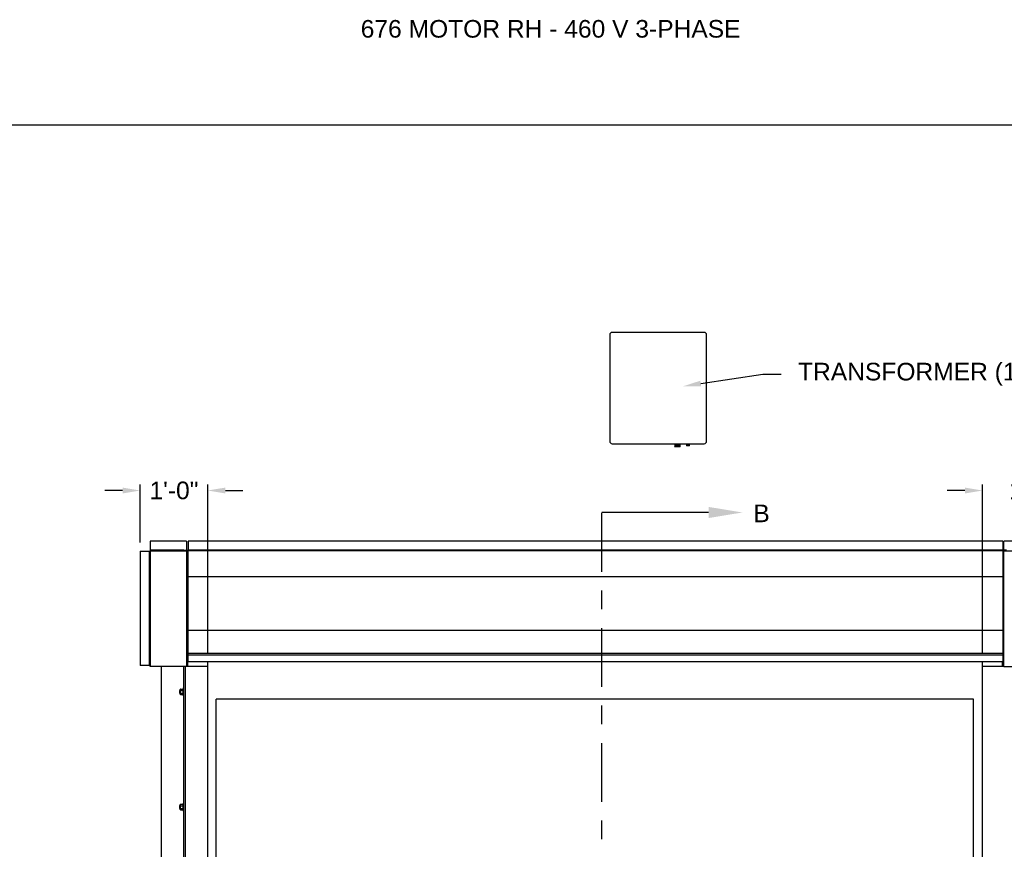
# Model space of a CAD drawing. Header units: inches. Extents: x 170 to 312, y 215 to 248.
# Tile 221 of 256: x 274.75 to 279.99, y 243.33 to 247.74. Entities that reach past the tile are written whole.
import ezdxf
from ezdxf import colors
from ezdxf.entities.mleader import LeaderData, LeaderLine
from ezdxf.math import Vec2, Vec3

# ---------------------------------------------------------------- set-up
doc = ezdxf.new("R2010")
doc.units = ezdxf.units.IN
doc.header["$LTSCALE"] = 0.25
doc.header["$MEASUREMENT"] = 0
doc.linetypes.add('CENTER', pattern=[2, 1.25, -0.25, 0.25, -0.25])
for name, color, linetype in [('ANNOTATIONS', 1, 'Continuous'), ('MOTOR LH', 7, 'Continuous'), ('MOTOR RH', 7, 'Continuous'), ('SECTION CUTS', 6, 'CENTER')]:
    doc.layers.add(name, color=color, linetype=linetype)
doc.styles.add('ARIAL', font='arial.ttf', dxfattribs={"height": 0.09375})
doc.styles.get("Standard").update_dxf_attribs({"font": 'romans.shx'})
doc.dimstyles.new('STANDARD$0', dxfattribs={"dimtxt": 0.09375, "dimasz": 0.09375, "dimexe": 0.03125, "dimexo": 0.046875, "dimgap": 0.09, "dimtad": 0, "dimtih": 1, "dimtoh": 1, "dimdec": 4, "dimzin": 0, "dimdsep": 46, "dimtxsty": 'ARIAL', "dimcen": 0.09, "dimadec": 0, "dimazin": 0, "dimtfac": 1, "dimtdec": 4, "dimtofl": 0, "dimtmove": 0, "dimatfit": 1, "dimfxl": 1, "dimtolj": 1, "dimtzin": 0, "dimarcsym": 0})

# ---------------------------------------------------------------- blocks, each defined once
blk = doc.blocks.new('*D60')
at = {"layer": 'ANNOTATIONS', "color": 0, "lineweight": -2, "transparency": 16777216}
for p, q in [((279.7806, 245.2356), (279.6868, 245.2356)), ((279.8743, 244.3719), (279.8743, 245.2668)), ((280.3803, 244.959), (280.3803, 245.2668)), ((280.474, 245.2356), (280.5678, 245.2356))]:
    blk.add_line(p, q, dxfattribs=at)
at = {"layer": 'ANNOTATIONS', "color": 0, "transparency": 16777216}
for points in [[(279.7806, 245.2512), (279.7806, 245.2199), (279.8743, 245.2356)], [(280.474, 245.2512), (280.474, 245.2199), (280.3803, 245.2356)]]:
    blk.add_solid(points, dxfattribs=at)
at = {"layer": 'defpoints', "color": 0, "transparency": 16777216}
for p in [(280.3803, 245.2356), (280.3803, 244.9122), (279.8743, 244.325)]:
    blk.add_point(p, dxfattribs=at)
at = {"layer": 'ANNOTATIONS', "color": 0, "transparency": 16777216, "insert": (280.146, 245.2356), "char_height": 0.09375, "attachment_point": 5, "style": 'ARIAL'}
blk.add_mtext('\\A1;1\'-6"', dxfattribs=at)
blk = doc.blocks.new('*D61')
at = {"layer": 'ANNOTATIONS', "color": 0, "lineweight": -2, "transparency": 16777216}
for p, q in [((275.2939, 245.2356), (275.2001, 245.2356)), ((275.3876, 244.9594), (275.3876, 245.2668)), ((275.7478, 244.3719), (275.7478, 245.2668)), ((275.8416, 245.2356), (275.9353, 245.2356))]:
    blk.add_line(p, q, dxfattribs=at)
at = {"layer": 'ANNOTATIONS', "color": 0, "transparency": 16777216}
for points in [[(275.2939, 245.2512), (275.2939, 245.2199), (275.3876, 245.2356)], [(275.8416, 245.2512), (275.8416, 245.2199), (275.7478, 245.2356)]]:
    blk.add_solid(points, dxfattribs=at)
at = {"layer": 'defpoints', "color": 0, "transparency": 16777216}
for p in [(275.7478, 245.2356), (275.3876, 244.9125), (275.7478, 244.325)]:
    blk.add_point(p, dxfattribs=at)
at = {"layer": 'ANNOTATIONS', "color": 0, "transparency": 16777216, "insert": (275.5677, 245.2356), "char_height": 0.09375, "attachment_point": 5, "style": 'ARIAL'}
blk.add_mtext('\\A1;1\'-0"', dxfattribs=at)

msp = doc.modelspace()

# ---------------------------------------------------------------- linework, layer by layer
at = {"layer": 'defpoints'}
msp.add_lwpolyline([(287.7119, 234.44685), (268.24203, 234.44685), (268.24203, 247.18196), (287.7119, 247.18196)], close=True, dxfattribs=at)
at = {"layer": 'MOTOR LH'}
for p, q in [((278.39239, 246.07751), (277.90145, 246.07751)), ((277.88897, 246.06503), (277.88897, 245.49744)), ((278.40486, 245.49744), (278.40486, 246.06503)), ((277.90145, 245.48496), (278.39239, 245.48496)), ((278.23487, 245.47583), (278.23454, 245.47564)), ((278.23454, 245.47564), (278.23487, 245.47545)), ((278.23454, 245.47564), (278.26382, 245.47564)), ((278.23487, 245.475), (278.23454, 245.47481)), ((278.23454, 245.47481), (278.23487, 245.47462)), ((278.23454, 245.47481), (278.26382, 245.47481)), ((278.23487, 245.47417), (278.23454, 245.47398)), ((278.23454, 245.47398), (278.23487, 245.47379)), ((278.23454, 245.47398), (278.26382, 245.47398)), ((278.23487, 245.47334), (278.23454, 245.47315)), ((278.23454, 245.47315), (278.23487, 245.47295)), ((278.23454, 245.47315), (278.26382, 245.47315)), ((278.23487, 245.47251), (278.23454, 245.47232)), ((278.23454, 245.47232), (278.23487, 245.47212)), ((278.23454, 245.47232), (278.26382, 245.47232)), ((278.23487, 245.47168), (278.23454, 245.47148)), ((278.23454, 245.47148), (278.23487, 245.47129)), ((278.23454, 245.47148), (278.26382, 245.47148)), ((278.23487, 245.47084), (278.23454, 245.47065)), ((278.23454, 245.47065), (278.23487, 245.47046)), ((278.23454, 245.47065), (278.26382, 245.47065)), ((278.23487, 245.47001), (278.23454, 245.46982)), ((278.23454, 245.46982), (278.23487, 245.46963)), ((278.23454, 245.46982), (278.26382, 245.46982)), ((278.23487, 245.48496), (278.23487, 245.47583)), ((278.26349, 245.47583), (278.23487, 245.47583)), ((278.23487, 245.47545), (278.23487, 245.475)), ((278.23487, 245.47545), (278.26349, 245.47545)), ((278.26349, 245.475), (278.23487, 245.475)), ((278.23487, 245.47462), (278.23487, 245.47417)), ((278.23487, 245.47462), (278.26349, 245.47462)), ((278.26349, 245.47417), (278.23487, 245.47417)), ((278.23487, 245.47379), (278.23487, 245.47334)), ((278.23487, 245.47379), (278.26349, 245.47379)), ((278.26349, 245.47334), (278.23487, 245.47334)), ((278.23487, 245.47295), (278.23487, 245.47251)), ((278.23487, 245.47295), (278.26349, 245.47295)), ((278.26349, 245.47251), (278.23487, 245.47251)), ((278.23487, 245.47212), (278.23487, 245.47168)), ((278.23487, 245.47212), (278.26349, 245.47212)), ((278.26349, 245.47168), (278.23487, 245.47168)), ((278.23487, 245.47129), (278.23487, 245.47084)), ((278.23487, 245.47129), (278.26349, 245.47129)), ((278.26349, 245.47084), (278.23487, 245.47084)), ((278.23487, 245.47046), (278.23487, 245.47001)), ((278.23487, 245.47046), (278.26349, 245.47046)), ((278.26349, 245.47001), (278.23487, 245.47001)), ((278.23487, 245.46963), (278.23487, 245.46732)), ((278.23487, 245.46963), (278.26349, 245.46963)), ((278.26349, 245.46732), (278.23487, 245.46732)), ((278.26349, 245.47583), (278.26349, 245.48496)), ((278.26382, 245.47564), (278.26349, 245.47583)), ((278.26349, 245.47545), (278.26382, 245.47564)), ((278.26349, 245.475), (278.26349, 245.47545)), ((278.26382, 245.47481), (278.26349, 245.475)), ((278.26349, 245.47462), (278.26382, 245.47481)), ((278.26349, 245.47417), (278.26349, 245.47462)), ((278.26382, 245.47398), (278.26349, 245.47417)), ((278.26349, 245.47379), (278.26382, 245.47398)), ((278.26349, 245.47334), (278.26349, 245.47379)), ((278.26382, 245.47315), (278.26349, 245.47334)), ((278.26349, 245.47295), (278.26382, 245.47315)), ((278.26349, 245.47251), (278.26349, 245.47295)), ((278.26382, 245.47232), (278.26349, 245.47251)), ((278.26349, 245.47212), (278.26382, 245.47232)), ((278.26349, 245.47168), (278.26349, 245.47212)), ((278.26382, 245.47148), (278.26349, 245.47168)), ((278.26349, 245.47129), (278.26382, 245.47148)), ((278.26349, 245.47084), (278.26349, 245.47129)), ((278.26382, 245.47065), (278.26349, 245.47084)), ((278.26349, 245.47046), (278.26382, 245.47065)), ((278.26349, 245.47001), (278.26349, 245.47046)), ((278.26382, 245.46982), (278.26349, 245.47001)), ((278.26349, 245.46963), (278.26382, 245.46982)), ((278.26349, 245.46732), (278.26349, 245.46963)), ((278.29819, 245.47949), (278.29786, 245.4793)), ((278.29786, 245.4793), (278.29819, 245.47911)), ((278.29786, 245.4793), (278.31316, 245.4793)), ((278.29819, 245.47883), (278.29786, 245.47864)), ((278.29786, 245.47864), (278.29819, 245.47844)), ((278.29786, 245.47864), (278.31316, 245.47864)), ((278.29819, 245.47816), (278.29786, 245.47797)), ((278.29786, 245.47797), (278.29819, 245.47778)), ((278.29786, 245.47797), (278.31316, 245.47797)), ((278.29819, 245.4775), (278.29786, 245.47731)), ((278.29786, 245.47731), (278.29819, 245.47711)), ((278.29786, 245.47731), (278.31316, 245.47731)), ((278.29819, 245.47683), (278.29786, 245.47664)), ((278.29786, 245.47664), (278.29819, 245.47645)), ((278.29786, 245.47664), (278.31316, 245.47664)), ((278.29819, 245.47617), (278.29786, 245.47598)), ((278.29786, 245.47598), (278.29819, 245.47578)), ((278.29786, 245.47598), (278.31316, 245.47598)), ((278.29819, 245.4755), (278.29786, 245.47531)), ((278.29786, 245.47531), (278.29819, 245.47512)), ((278.29786, 245.47531), (278.31316, 245.47531)), ((278.29819, 245.47484), (278.29786, 245.47464)), ((278.29786, 245.47464), (278.29819, 245.47445)), ((278.29786, 245.47464), (278.31316, 245.47464)), ((278.29819, 245.48496), (278.29819, 245.47949)), ((278.29819, 245.47949), (278.31283, 245.47949)), ((278.29819, 245.47911), (278.29819, 245.47883)), ((278.29819, 245.47911), (278.31283, 245.47911)), ((278.29819, 245.47883), (278.31283, 245.47883)), ((278.29819, 245.47844), (278.29819, 245.47816)), ((278.29819, 245.47844), (278.31283, 245.47844)), ((278.29819, 245.47816), (278.31283, 245.47816)), ((278.29819, 245.47778), (278.29819, 245.4775)), ((278.29819, 245.47778), (278.31283, 245.47778)), ((278.29819, 245.4775), (278.31283, 245.4775)), ((278.29819, 245.47711), (278.29819, 245.47683)), ((278.29819, 245.47711), (278.31283, 245.47711)), ((278.29819, 245.47683), (278.31283, 245.47683)), ((278.29819, 245.47645), (278.29819, 245.47617)), ((278.29819, 245.47645), (278.31283, 245.47645)), ((278.29819, 245.47617), (278.31283, 245.47617)), ((278.29819, 245.47578), (278.29819, 245.4755)), ((278.29819, 245.47578), (278.31283, 245.47578)), ((278.29819, 245.4755), (278.31283, 245.4755)), ((278.29819, 245.47512), (278.29819, 245.47484)), ((278.29819, 245.47512), (278.31283, 245.47512)), ((278.29819, 245.47484), (278.31283, 245.47484)), ((278.29819, 245.47445), (278.29819, 245.47298)), ((278.29819, 245.47445), (278.31283, 245.47445)), ((278.31283, 245.47298), (278.29819, 245.47298)), ((278.31283, 245.47949), (278.31283, 245.48496)), ((278.31316, 245.4793), (278.31283, 245.47949)), ((278.31283, 245.47911), (278.31316, 245.4793)), ((278.31283, 245.47883), (278.31283, 245.47911)), ((278.31316, 245.47864), (278.31283, 245.47883)), ((278.31283, 245.47844), (278.31316, 245.47864)), ((278.31283, 245.47816), (278.31283, 245.47844)), ((278.31316, 245.47797), (278.31283, 245.47816)), ((278.31283, 245.47778), (278.31316, 245.47797)), ((278.31283, 245.4775), (278.31283, 245.47778)), ((278.31316, 245.47731), (278.31283, 245.4775)), ((278.31283, 245.47711), (278.31316, 245.47731)), ((278.31283, 245.47683), (278.31283, 245.47711)), ((278.31316, 245.47664), (278.31283, 245.47683)), ((278.31283, 245.47645), (278.31316, 245.47664)), ((278.31283, 245.47617), (278.31283, 245.47645)), ((278.31316, 245.47598), (278.31283, 245.47617)), ((278.31283, 245.47578), (278.31316, 245.47598)), ((278.31283, 245.4755), (278.31283, 245.47578)), ((278.31316, 245.47531), (278.31283, 245.4755)), ((278.31283, 245.47512), (278.31316, 245.47531)), ((278.31283, 245.47484), (278.31283, 245.47512)), ((278.31316, 245.47464), (278.31283, 245.47484)), ((278.31283, 245.47445), (278.31316, 245.47464)), ((278.31283, 245.47298), (278.31283, 245.47445))]:
    msp.add_line(p, q, dxfattribs=at)
for centre, start, end in [((277.90145, 246.06503), 90, 180), ((278.39239, 246.06503), 0, 90), ((277.90145, 245.49744), 180, 270), ((278.39239, 245.49744), 270, 0)]:
    msp.add_arc(centre, 0.01248, start, end, dxfattribs=at)
at = {"layer": 'MOTOR RH'}
for p, q in [((275.44092, 244.96582), (275.44092, 244.30293)), ((275.61995, 244.91787), (275.44092, 244.91787)), ((275.61995, 244.91466), (275.61995, 244.91812)), ((275.61995, 244.91812), (275.64338, 244.91812)), ((275.62847, 244.91466), (275.62847, 244.91812)), ((275.63488, 244.96582), (275.63488, 244.91812)), ((275.64338, 244.96661), (275.64338, 244.91812)), ((279.98302, 244.91865), (275.64338, 244.91865)), ((279.98302, 244.91519), (275.64338, 244.91519)), ((275.64338, 244.32505), (275.64338, 244.91519)), ((279.98302, 244.96661), (279.98302, 244.91812)), ((280.00222, 244.91812), (279.98302, 244.91812)), ((279.98302, 244.91519), (279.98302, 244.32505)), ((279.98728, 244.91812), (279.98728, 244.96582)), ((275.38763, 244.91253), (275.44092, 244.91253)), ((275.43558, 244.91253), (275.43558, 244.30293)), ((275.43879, 244.30293), (275.43879, 244.91253)), ((275.44092, 244.91466), (275.63488, 244.91466)), ((275.63488, 244.91466), (275.63488, 244.3)), ((275.63488, 244.91386), (275.64338, 244.91386)), ((279.98302, 244.91386), (279.98728, 244.91386)), ((279.98728, 244.29919), (279.98728, 244.91466)), ((279.98728, 244.91466), (280.32661, 244.91466)), ((279.98302, 244.7758), (275.64338, 244.7758)), ((279.98302, 244.48955), (275.64338, 244.48955)), ((275.63488, 244.3685), (275.64338, 244.3685)), ((275.63829, 244.31279), (275.63829, 244.35542)), ((275.63829, 244.34775), (275.64126, 244.34775)), ((275.64126, 244.3), (275.64126, 244.3685)), ((275.64338, 244.3664), (275.64126, 244.3664)), ((279.98302, 244.36687), (275.64338, 244.36687)), ((279.98302, 244.3685), (279.98728, 244.3685)), ((279.98387, 244.34874), (279.98302, 244.34874)), ((279.98387, 244.3431), (279.98302, 244.3431)), ((279.98387, 244.31279), (279.98387, 244.35542)), ((275.44091, 244.30293), (275.38763, 244.30293)), ((275.44173, 244.3), (275.74783, 244.3)), ((275.50058, 240.10529), (275.50058, 244.3)), ((275.61995, 240.38253), (275.61995, 244.3)), ((275.62847, 240.38253), (275.62847, 244.3)), ((275.63829, 244.33604), (275.64126, 244.33604)), ((275.63829, 244.32239), (275.64126, 244.32239)), ((275.63829, 244.32045), (275.64126, 244.32045)), ((275.74783, 240.10529), (275.74783, 244.32505)), ((279.87433, 240.10529), (279.87433, 244.32505)), ((279.87433, 244.3), (279.98728, 244.3)), ((279.9809, 244.3), (279.9809, 244.32505)), ((279.98387, 244.31946), (279.9809, 244.31946)), ((279.98387, 244.32846), (279.98302, 244.32846)), ((279.98728, 244.29919), (280.32661, 244.29919)), ((275.61654, 244.1849), (275.61654, 244.14227)), ((275.59778, 244.1711), (275.59778, 244.15607)), ((275.59879, 244.17211), (275.59879, 244.15506)), ((275.60125, 244.17637), (275.60125, 244.1508)), ((275.60296, 244.17835), (275.61483, 244.17835)), ((275.60296, 244.17097), (275.61483, 244.17097)), ((275.60296, 244.1562), (275.61483, 244.1562)), ((275.60296, 244.14882), (275.61483, 244.14882)), ((275.61653, 244.17211), (275.61653, 244.17466)), ((275.79244, 240.10342), (275.79244, 244.12505)), ((279.82577, 244.12505), (275.79244, 244.12505)), ((279.82577, 240.10342), (279.82577, 244.12505)), ((275.59778, 243.55724), (275.59778, 243.54221)), ((275.59879, 243.55825), (275.59879, 243.5412)), ((275.60125, 243.56251), (275.60125, 243.53694)), ((275.60296, 243.56449), (275.61483, 243.56449)), ((275.60296, 243.55711), (275.61483, 243.55711)), ((275.61653, 243.55825), (275.61653, 243.5608)), ((275.61654, 243.57104), (275.61654, 243.52841)), ((275.60296, 243.54234), (275.61483, 243.54234)), ((275.60296, 243.53496), (275.61483, 243.53496))]:
    msp.add_line(p, q, dxfattribs=at)
for radius in [0.00213, 0.00133]:
    msp.add_arc((275.44092, 244.91253), radius, 90, 180, dxfattribs=at)
for points in [[(275.63488, 244.96582), (275.44092, 244.96582)], [(279.98302, 244.96661), (275.64338, 244.96661)], [(280.32661, 244.96582), (279.98728, 244.96582)], [(275.38763, 244.91253), (275.38763, 244.30293)], [(275.63829, 244.35542), (275.63488, 244.35542)], [(279.98302, 244.35929), (275.64338, 244.35929)], [(279.98728, 244.35542), (279.98387, 244.35542)], [(275.63488, 244.31279), (275.63829, 244.31279)], [(275.64338, 244.32505), (279.98302, 244.32505)], [(279.98387, 244.31279), (279.98728, 244.31279)], [(275.61995, 244.1849), (275.61654, 244.1849)], [(275.59879, 244.17211), (275.59778, 244.1711)], [(275.59778, 244.15607), (275.59879, 244.15506)], [(275.60125, 244.17211), (275.59879, 244.17211)], [(275.59879, 244.15506), (275.60125, 244.15506)], [(275.60296, 244.17835), (275.60125, 244.17637)], [(275.60125, 244.1508), (275.60296, 244.14882)], [(275.61653, 244.17637), (275.61483, 244.17835)], [(275.61483, 244.14882), (275.61653, 244.1508)], [(275.61653, 244.15506), (275.61654, 244.15506)], [(275.61654, 244.14227), (275.61995, 244.14227)], [(275.59879, 243.55825), (275.59778, 243.55724)], [(275.60125, 243.55825), (275.59879, 243.55825)], [(275.60296, 243.56449), (275.60125, 243.56251)], [(275.61653, 243.56251), (275.61483, 243.56449)], [(275.61995, 243.57104), (275.61654, 243.57104)], [(275.59778, 243.54221), (275.59879, 243.5412)], [(275.59879, 243.5412), (275.60125, 243.5412)], [(275.60125, 243.53694), (275.60296, 243.53496)], [(275.61483, 243.53496), (275.61653, 243.53694)], [(275.61653, 243.5412), (275.61654, 243.5412)], [(275.61654, 243.52841), (275.61995, 243.52841)]]:
    msp.add_open_spline(points, degree=1, dxfattribs=at)
for points, knots in [([(275.43879, 244.30293), (275.43883, 244.30258), (275.4389, 244.30187), (275.43948, 244.30095), (275.44032, 244.30029), (275.44113, 244.30002), (275.4416, 244.3), (275.44173, 244.3)], [0, 0, 0, 0, 0.2297562, 0.4595704, 0.6893926, 0.919238, 1, 1, 1, 1]), ([(275.44268, 244.3), (275.44254, 244.30004), (275.44227, 244.30011), (275.44187, 244.30069), (275.44147, 244.30153), (275.44115, 244.30233), (275.44097, 244.30281), (275.44092, 244.30293)], [0, 0, 0, 0, 0.2297497, 0.4595675, 0.6893808, 0.9192412, 1, 1, 1, 1]), ([(275.60125, 244.17466), (275.60132, 244.17518), (275.60145, 244.17623), (275.60221, 244.17745), (275.60279, 244.17815), (275.60296, 244.17835)], [0, 0, 0, 0, 0.40629469, 0.8272685, 1, 1, 1, 1]), ([(275.60296, 244.17097), (275.60251, 244.17154), (275.6016, 244.17271), (275.60125, 244.17399), (275.60125, 244.17464), (275.60125, 244.17466)], [0, 0, 0, 0, 0.4843315, 0.9863252, 1, 1, 1, 1]), ([(275.60125, 244.16358), (275.60125, 244.16375), (275.60127, 244.16486), (275.60155, 244.16692), (275.60223, 244.16921), (275.60278, 244.17053), (275.60296, 244.17097)], [0, 0, 0, 0, 0.0665352, 0.4352862, 0.8145477, 1, 1, 1, 1]), ([(275.60296, 244.1562), (275.6027, 244.15683), (275.6021, 244.15831), (275.60141, 244.16077), (275.60131, 244.16264), (275.60125, 244.16358)], [0, 0, 0, 0, 0.2654613, 0.6280785, 1, 1, 1, 1]), ([(275.60125, 244.15251), (275.60132, 244.15303), (275.60145, 244.15408), (275.60221, 244.1553), (275.60279, 244.156), (275.60296, 244.1562)], [0, 0, 0, 0, 0.4062945, 0.8272686, 1, 1, 1, 1]), ([(275.60296, 244.14882), (275.60251, 244.14939), (275.6016, 244.15056), (275.60125, 244.15184), (275.60125, 244.15249), (275.60125, 244.15251)], [0, 0, 0, 0, 0.4843323, 0.9863252, 1, 1, 1, 1]), ([(275.61653, 244.17466), (275.61647, 244.17518), (275.61633, 244.17623), (275.61557, 244.17745), (275.61499, 244.17815), (275.61483, 244.17835)], [0, 0, 0, 0, 0.4062869, 0.82727, 1, 1, 1, 1]), ([(275.61483, 244.17097), (275.61527, 244.17154), (275.61619, 244.17271), (275.61653, 244.17399), (275.61653, 244.17464), (275.61653, 244.17466)], [0, 0, 0, 0, 0.4843418, 0.9863253, 1, 1, 1, 1]), ([(275.61653, 244.16358), (275.61653, 244.16375), (275.61652, 244.16486), (275.61624, 244.16692), (275.61555, 244.16921), (275.61501, 244.17053), (275.61483, 244.17097)], [0, 0, 0, 0, 0.0665352, 0.4352862, 0.8145477, 1, 1, 1, 1]), ([(275.61483, 244.1562), (275.61508, 244.15683), (275.61568, 244.15831), (275.61637, 244.16077), (275.61648, 244.16264), (275.61653, 244.16358)], [0, 0, 0, 0, 0.2654595, 0.6280849, 1, 1, 1, 1]), ([(275.61653, 244.15251), (275.61647, 244.15303), (275.61633, 244.15408), (275.61557, 244.1553), (275.61499, 244.156), (275.61483, 244.1562)], [0, 0, 0, 0, 0.40628648, 0.82726969, 1, 1, 1, 1]), ([(275.61483, 244.14882), (275.61527, 244.14939), (275.61619, 244.15056), (275.61653, 244.15184), (275.61653, 244.15249), (275.61653, 244.15251)], [0, 0, 0, 0, 0.4843415, 0.9863242, 1, 1, 1, 1]), ([(275.60125, 243.5608), (275.60132, 243.56132), (275.60145, 243.56237), (275.60221, 243.56359), (275.60279, 243.56429), (275.60296, 243.56449)], [0, 0, 0, 0, 0.40629469, 0.8272685, 1, 1, 1, 1]), ([(275.60296, 243.55711), (275.60251, 243.55768), (275.6016, 243.55885), (275.60125, 243.56013), (275.60125, 243.56078), (275.60125, 243.5608)], [0, 0, 0, 0, 0.4843315, 0.9863252, 1, 1, 1, 1]), ([(275.60125, 243.54973), (275.60125, 243.54989), (275.60127, 243.551), (275.60155, 243.55307), (275.60223, 243.55535), (275.60278, 243.55667), (275.60296, 243.55711)], [0, 0, 0, 0, 0.0665352, 0.4352862, 0.8145477, 1, 1, 1, 1]), ([(275.61653, 243.5608), (275.61647, 243.56132), (275.61633, 243.56237), (275.61557, 243.56359), (275.61499, 243.56429), (275.61483, 243.56449)], [0, 0, 0, 0, 0.4062869, 0.82727, 1, 1, 1, 1]), ([(275.61483, 243.55711), (275.61527, 243.55768), (275.61619, 243.55885), (275.61653, 243.56013), (275.61653, 243.56078), (275.61653, 243.5608)], [0, 0, 0, 0, 0.4843418, 0.9863253, 1, 1, 1, 1]), ([(275.61653, 243.54973), (275.61653, 243.54989), (275.61652, 243.551), (275.61624, 243.55307), (275.61555, 243.55535), (275.61501, 243.55667), (275.61483, 243.55711)], [0, 0, 0, 0, 0.0665352, 0.4352862, 0.8145477, 1, 1, 1, 1]), ([(275.60296, 243.54234), (275.6027, 243.54297), (275.6021, 243.54445), (275.60141, 243.54691), (275.60131, 243.54878), (275.60125, 243.54973)], [0, 0, 0, 0, 0.2654613, 0.6280785, 1, 1, 1, 1]), ([(275.60125, 243.53865), (275.60132, 243.53917), (275.60145, 243.54022), (275.60221, 243.54144), (275.60279, 243.54214), (275.60296, 243.54234)], [0, 0, 0, 0, 0.4062945, 0.8272686, 1, 1, 1, 1]), ([(275.60296, 243.53496), (275.60251, 243.53553), (275.6016, 243.5367), (275.60125, 243.53798), (275.60125, 243.53863), (275.60125, 243.53865)], [0, 0, 0, 0, 0.4843323, 0.9863252, 1, 1, 1, 1]), ([(275.61483, 243.54234), (275.61508, 243.54297), (275.61568, 243.54445), (275.61637, 243.54691), (275.61648, 243.54878), (275.61653, 243.54973)], [0, 0, 0, 0, 0.2654595, 0.6280849, 1, 1, 1, 1]), ([(275.61653, 243.53865), (275.61647, 243.53917), (275.61633, 243.54022), (275.61557, 243.54144), (275.61499, 243.54214), (275.61483, 243.54234)], [0, 0, 0, 0, 0.40628648, 0.82726969, 1, 1, 1, 1]), ([(275.61483, 243.53496), (275.61527, 243.53553), (275.61619, 243.5367), (275.61653, 243.53798), (275.61653, 243.53863), (275.61653, 243.53865)], [0, 0, 0, 0, 0.4843415, 0.9863242, 1, 1, 1, 1])]:
    msp.add_open_spline(points, degree=3, knots=knots, dxfattribs=at)
at = {"layer": 'SECTION CUTS'}
msp.add_line((277.84596, 239.90334), (277.84596, 245.11861), dxfattribs=at)

# ---------------------------------------------------------------- texts
at = {"layer": 'ANNOTATIONS', "insert": (276.56248, 247.74099), "char_height": 0.09375, "width": 4.6220629, "attachment_point": 1, "line_spacing_factor": 0.86134, "style": 'ARIAL'}
msp.add_mtext('676 MOTOR RH - 460 V 3-PHASE', dxfattribs=at)
at = {"layer": 'SECTION CUTS', "style": 'ARIAL'}
msp.add_text('B', height=0.09375, dxfattribs=at).set_placement((278.65399, 245.06692))

# ---------------------------------------------------------------- dimensions: what is measured, and where the dimension line sits
at = {"layer": 'ANNOTATIONS'}
for base, p1, p2, text, picture, middle in [((275.74783, 245.23555), (275.38763, 244.91253), (275.74783, 244.32505), '1\'-0"', '*D61', (275.56773, 245.23555)), ((280.38027, 245.23555), (279.87433, 244.32505), (280.38027, 244.91215), '1\'-6"', '*D60', (280.14602, 245.23555))]:
    dim = msp.add_linear_dim(base=base, p1=p1, p2=p2, text=text, dimstyle='STANDARD$0', dxfattribs=at)
    dim.commit()
    dim.dimension.update_dxf_attribs({"geometry": picture, "text_midpoint": middle, "dimtype": 160})

# ---------------------------------------------------------------- leaders
ml = msp.add_multileader_mtext('Standard', dxfattribs=at)
ml.set_content('TRANSFORMER (14" X 16")', color=256, style='ARIAL')
ml.set_leader_properties()
ml.build(insert=Vec2(0, 0))
ml.multileader.update_dxf_attribs({"dogleg_length": 0.36, "arrow_head_size": 0.09375})
ctx = ml.context
ctx.base_point, ctx.char_height, ctx.arrow_head_size, ctx.landing_gap_size, ctx.plane_origin = Vec3(278.80163, 245.85493), 0.09375, 0.09375, 0.09, Vec3(278.01659, 245.4217)
notes = []
notes.append((ctx, [(0, (1, 1, 0), (278.70367, 245.85493), (1, 0), 0.09796, [(0, [(278.28097, 245.79105)], 0, [])])]))
ctx.mtext.insert, ctx.mtext.flow_direction = Vec3(278.89163, 245.91559), 5
at = {"layer": 'SECTION CUTS'}
ml = msp.add_multileader_mtext('Standard', dxfattribs=at)
ml.set_content('', color=256)
ml.set_leader_properties()
ml.build(insert=Vec2(0, 0))
ml.multileader.update_dxf_attribs({"dogleg_length": 0, "arrow_head_size": 0.18})
ctx = ml.context
ctx.base_point, ctx.char_height, ctx.arrow_head_size, ctx.landing_gap_size, ctx.plane_origin, ctx.plane_x_axis, ctx.plane_y_axis = Vec3(277.84596, 245.11861), 0.18, 0.18, 0, Vec3(278.59548, 245.11861), Vec3(0, 1), Vec3(-1, 0)
notes.append((ctx, [(0, (1, 1, 0), (277.84596, 245.11861), (1, 0), 0, [(0, [(278.59548, 245.11861)], 0, [])])]))
ctx.mtext.insert, ctx.mtext.text_direction, ctx.mtext.rotation, ctx.mtext.flow_direction = Vec3(277.75596, 245.11861), Vec3(0, 1), 1.5707963, 5
for ctx, leaders in notes:
    for number, flags, end, landing, length, lines in leaders:
        leader = LeaderData()
        leader.index, (leader.has_last_leader_line, leader.has_dogleg_vector, leader.attachment_direction) = number, flags
        leader.last_leader_point, leader.dogleg_vector, leader.dogleg_length = Vec3(end), Vec3(landing), length
        for number, points, colour, breaks in lines:
            line = LeaderLine()
            line.index, line.vertices, line.color, line.breaks = number, Vec3.list(points), colors.encode_raw_color(colour), breaks
            leader.lines.append(line)
        ctx.leaders.append(leader)

doc.saveas('drawing.dxf')
